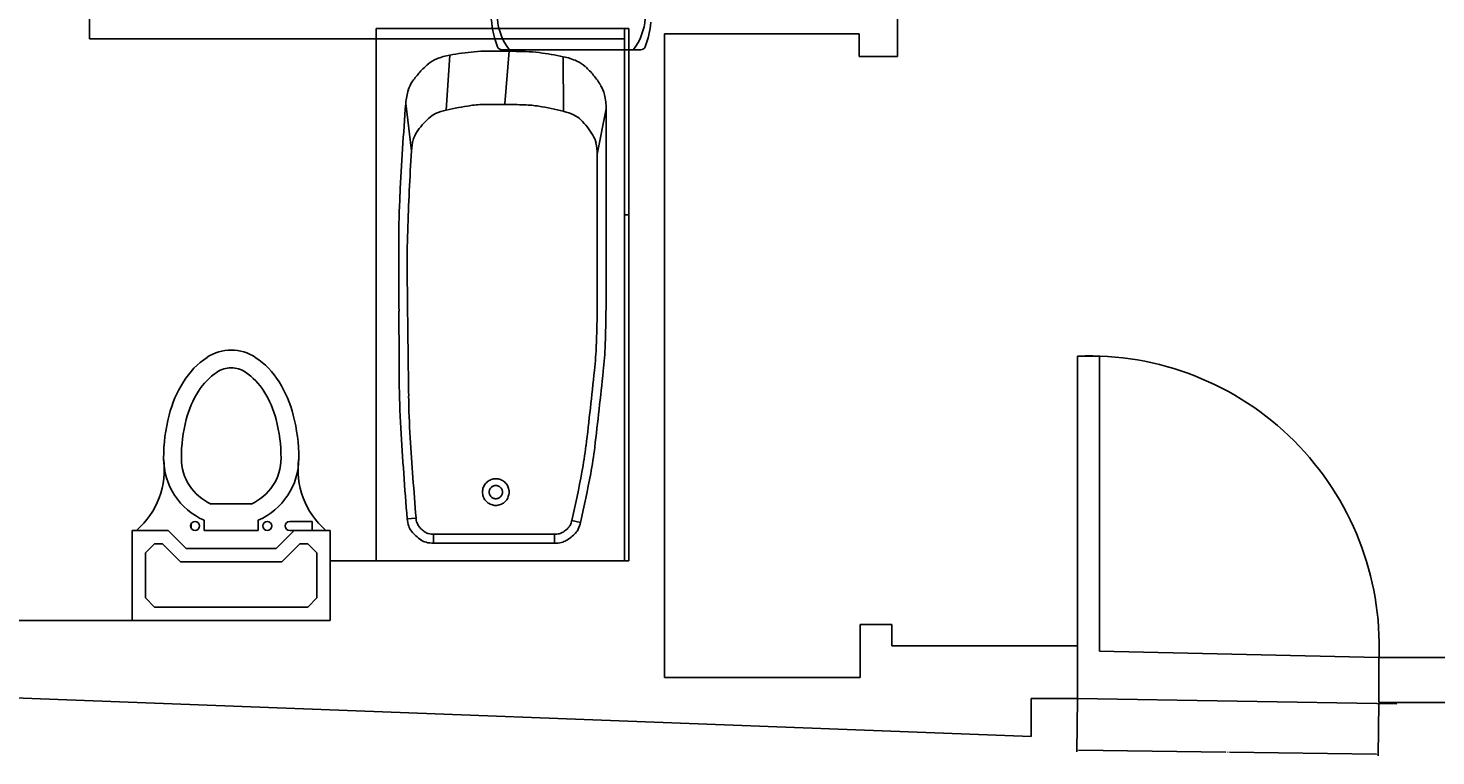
# Model space of a CAD drawing. Header units: inches. Extents: x -123 to 316, y 234 to 816.
# Tile 2 of 15: x -10 to 148, y 235 to 317. Entities that reach past the tile are written whole.
import ezdxf

# ---------------------------------------------------------------- set-up
doc = ezdxf.new("R2010")
doc.units = ezdxf.units.IN
doc.header["$MEASUREMENT"] = 0
doc.layers.add('4', color=4, linetype='Continuous')
doc.layers.add('Layer1', color=6, linetype='Continuous')
doc.styles.get("Standard").update_dxf_attribs({"font": 'arial.ttf'})

msp = doc.modelspace()

# ---------------------------------------------------------------- linework, layer by layer
at = {"color": 7}
for p, q in [((87.61, 328.9), (87.61, 313.81)), ((-3.49, 315.8), (-3.49, 321.56)), ((83.3, 316.39), (61.33, 316.39)), ((61.33, 316.39), (61.33, 243.85)), ((83.3, 313.81), (83.3, 316.39)), ((56.82, 315.8), (-3.49, 315.8)), ((56.82, 256.98), (56.82, 315.8)), ((87.61, 313.81), (83.3, 313.81)), ((107.91, 241.47), (107.91, 280.06)), ((107.91, 280.06), (110.39, 280.06)), ((110.39, 280.06), (110.39, 246.81)), ((23.66, 250.26), (23.66, 256.98)), ((23.66, 256.98), (56.82, 256.98)), ((-84.93, 250.26), (23.66, 250.26)), ((83.39, 243.85), (83.39, 249.8)), ((83.39, 249.8), (86.96, 249.8)), ((86.96, 249.8), (86.96, 247.42)), ((86.96, 247.42), (107.91, 247.42)), ((107.91, 247.42), (107.91, 241.47)), ((110.39, 246.81), (141.88, 246.08)), ((161.84, 246.08), (141.88, 246.08)), ((141.88, 246.08), (141.88, 241.01)), ((141.88, 246.08), (141.88, 241.01)), ((102.67, 237.19), (-122.57, 245.75)), ((61.33, 243.85), (83.39, 243.85)), ((107.91, 241.47), (102.67, 241.47)), ((102.67, 241.47), (102.67, 237.19)), ((107.91, 241.41), (107.83, 235.47)), ((107.91, 241.47), (143.91, 240.85)), ((141.88, 240.95), (141.8, 235.01)), ((141.88, 241.01), (163.89, 241.01)), ((108.01, 235.65), (124.6, 235.42)), ((141.62, 235.19), (125.04, 235.41))]:
    msp.add_line(p, q, dxfattribs=at)
at = {"color": 7, "linetype": 'Continuous'}
for p, q in [((28.82, 256.98), (28.82, 316.98)), ((28.82, 316.98), (57.32, 316.98)), ((28.82, 256.98), (28.82, 316.98)), ((28.82, 316.98), (57.32, 316.98)), ((28.82, 256.98), (28.82, 316.98)), ((28.82, 316.98), (57.32, 316.98)), ((28.82, 256.98), (28.82, 316.98)), ((28.82, 316.98), (57.32, 316.98)), ((28.82, 256.98), (28.82, 316.98)), ((28.82, 316.98), (57.32, 316.98)), ((56.82, 256.98), (56.82, 316.98)), ((56.82, 256.98), (56.82, 316.98)), ((56.82, 256.98), (56.82, 316.98)), ((56.82, 256.98), (56.82, 316.98)), ((56.82, 256.98), (56.82, 316.98)), ((57.32, 256.98), (57.32, 316.98)), ((57.32, 256.98), (57.32, 316.98)), ((57.32, 256.98), (57.32, 316.98)), ((57.32, 256.98), (57.32, 316.98)), ((57.32, 256.98), (57.32, 316.98)), ((43.33, 308.48), (43.82, 314.48)), ((43.33, 308.48), (43.82, 314.48)), ((43.33, 308.48), (43.82, 314.48)), ((43.33, 308.48), (43.82, 314.48)), ((43.33, 308.48), (43.82, 314.48)), ((36.72, 307.79), (37.15, 313.99)), ((36.72, 307.79), (37.15, 313.99)), ((36.72, 307.79), (37.15, 313.99)), ((36.72, 307.79), (37.15, 313.99)), ((36.72, 307.79), (37.15, 313.99)), ((49.94, 307.66), (49.93, 313.8)), ((49.94, 307.66), (49.93, 313.8)), ((49.94, 307.66), (49.93, 313.8)), ((49.94, 307.66), (49.93, 313.8)), ((49.94, 307.66), (49.93, 313.8)), ((32.81, 303.21), (32.17, 308.53)), ((32.81, 303.21), (32.17, 308.53)), ((32.81, 303.21), (32.17, 308.53)), ((32.81, 303.21), (32.17, 308.53)), ((32.81, 303.21), (32.17, 308.53)), ((53.75, 302.8), (54.75, 307.92)), ((53.75, 302.8), (54.75, 307.92)), ((53.75, 302.8), (54.75, 307.92)), ((53.75, 302.8), (54.75, 307.92)), ((53.75, 302.8), (54.75, 307.92)), ((54.75, 307.92), (54.75, 286.98)), ((54.75, 307.92), (54.75, 286.98)), ((54.75, 307.92), (54.75, 286.98)), ((54.75, 307.92), (54.75, 286.98)), ((54.75, 307.92), (54.75, 286.98)), ((53.75, 302.8), (53.75, 286.98)), ((53.75, 302.8), (53.75, 286.98)), ((53.75, 302.8), (53.75, 286.98)), ((53.75, 302.8), (53.75, 286.98)), ((53.75, 302.8), (53.75, 286.98)), ((56.82, 295.98), (57.32, 295.98)), ((56.82, 295.98), (57.32, 295.98)), ((56.82, 295.98), (57.32, 295.98)), ((56.82, 295.98), (57.32, 295.98)), ((56.82, 295.98), (57.32, 295.98)), ((57.32, 295.98), (57.05, 295.98)), ((57.05, 295.98), (57.32, 295.98)), ((57.32, 295.98), (57.05, 295.98)), ((57.05, 295.98), (57.32, 295.98)), ((57.32, 295.98), (57.05, 295.98)), ((57.05, 295.98), (57.32, 295.98)), ((57.32, 295.98), (57.05, 295.98)), ((57.05, 295.98), (57.32, 295.98)), ((57.32, 295.98), (57.05, 295.98)), ((57.05, 295.98), (57.32, 295.98)), ((33.32, 261.81), (32.32, 261.73)), ((33.32, 261.81), (32.32, 261.73)), ((33.32, 261.81), (32.32, 261.73)), ((33.32, 261.81), (32.32, 261.73)), ((33.32, 261.81), (32.32, 261.73)), ((50.9, 261.53), (51.87, 261.31)), ((50.9, 261.53), (51.87, 261.31)), ((50.9, 261.53), (51.87, 261.31)), ((50.9, 261.53), (51.87, 261.31)), ((50.9, 261.53), (51.87, 261.31)), ((35.31, 259.98), (48.95, 259.98)), ((35.31, 259.98), (35.31, 258.98)), ((35.31, 259.98), (48.95, 259.98)), ((35.31, 259.98), (35.31, 258.98)), ((35.31, 259.98), (48.95, 259.98)), ((35.31, 259.98), (35.31, 258.98)), ((35.31, 259.98), (48.95, 259.98)), ((35.31, 259.98), (35.31, 258.98)), ((35.31, 259.98), (48.95, 259.98)), ((35.31, 259.98), (35.31, 258.98)), ((35.31, 258.98), (48.95, 258.98)), ((35.31, 258.98), (48.95, 258.98)), ((35.31, 258.98), (48.95, 258.98)), ((35.31, 258.98), (48.95, 258.98)), ((35.31, 258.98), (48.95, 258.98)), ((48.95, 259.98), (48.95, 258.98)), ((48.95, 259.98), (48.95, 258.98)), ((48.95, 259.98), (48.95, 258.98)), ((48.95, 259.98), (48.95, 258.98)), ((48.95, 259.98), (48.95, 258.98)), ((57.32, 256.98), (28.82, 256.98)), ((57.32, 256.98), (28.82, 256.98)), ((57.32, 256.98), (28.82, 256.98)), ((57.32, 256.98), (28.82, 256.98)), ((57.32, 256.98), (28.82, 256.98))]:
    msp.add_line(p, q, dxfattribs=at)
for centre, radius, start, end in [((44.7, 269.49), 45.14, 96.1413, 99.6276), ((44.7, 269.49), 45.14, 96.1413, 99.6276), ((44.7, 269.49), 45.14, 96.1413, 99.6276), ((44.7, 269.49), 45.14, 96.1413, 99.6276), ((44.7, 269.49), 45.14, 96.1413, 99.6276), ((41.39, 300.25), 14.19, 89.9223, 96.1412), ((41.39, 300.25), 14.19, 89.9223, 96.1412), ((41.39, 300.25), 14.19, 89.9223, 96.1412), ((41.39, 300.25), 14.19, 89.9223, 96.1412), ((41.39, 300.25), 14.19, 89.9223, 96.1412), ((41.18, 151.64), 162.8, 89.1687, 89.9222), ((41.18, 151.64), 162.8, 89.1687, 89.9222), ((41.18, 151.64), 162.8, 89.1687, 89.9222), ((41.18, 151.64), 162.8, 89.1687, 89.9222), ((41.18, 151.64), 162.8, 89.1687, 89.9222), ((41.18, 151.64), 162.8, 88.4152, 89.1687), ((41.18, 151.64), 162.8, 88.4152, 89.1687), ((41.18, 151.64), 162.8, 88.4152, 89.1687), ((41.18, 151.64), 162.8, 88.4152, 89.1687), ((41.18, 151.64), 162.8, 88.4152, 89.1687), ((45.29, 300.2), 14.19, 82.1962, 88.4152), ((45.29, 300.2), 14.19, 82.1962, 88.4152), ((45.29, 300.2), 14.19, 82.1962, 88.4152), ((45.29, 300.2), 14.19, 82.1962, 88.4152), ((45.29, 300.2), 14.19, 82.1962, 88.4152), ((41.09, 269.54), 45.14, 78.7098, 82.1961), ((41.09, 269.54), 45.14, 78.7098, 82.1961), ((41.09, 269.54), 45.14, 78.7098, 82.1961), ((41.09, 269.54), 45.14, 78.7098, 82.1961), ((41.09, 269.54), 45.14, 78.7098, 82.1961), ((41.19, 305.3), 10.05, 130.0989, 137.6161), ((41.19, 305.3), 10.05, 130.0989, 137.6161), ((41.19, 305.3), 10.05, 130.0989, 137.6161), ((41.19, 305.3), 10.05, 130.0989, 137.6161), ((41.19, 305.3), 10.05, 130.0989, 137.6161), ((37.01, 310.26), 3.57, 112.2904, 130.0989), ((37.01, 310.26), 3.57, 112.2904, 130.0989), ((37.01, 310.26), 3.57, 112.2904, 130.0989), ((37.01, 310.26), 3.57, 112.2904, 130.0989), ((37.01, 310.26), 3.57, 112.2904, 130.0989), ((38.32, 307.06), 7.02, 99.6276, 112.2904), ((38.32, 307.06), 7.02, 99.6276, 112.2904), ((38.32, 307.06), 7.02, 99.6276, 112.2904), ((38.32, 307.06), 7.02, 99.6276, 112.2904), ((38.32, 307.06), 7.02, 99.6276, 112.2904), ((48.56, 306.94), 7, 65.5916, 78.7099), ((48.56, 306.94), 7, 65.5916, 78.7099), ((48.56, 306.94), 7, 65.5916, 78.7099), ((48.56, 306.94), 7, 65.5916, 78.7099), ((48.56, 306.94), 7, 65.5916, 78.7099), ((49.95, 310.02), 3.62, 47.3213, 65.5915), ((49.95, 310.02), 3.62, 47.3213, 65.5915), ((49.95, 310.02), 3.62, 47.3213, 65.5915), ((49.95, 310.02), 3.62, 47.3213, 65.5915), ((49.95, 310.02), 3.62, 47.3213, 65.5915), ((45.75, 305.46), 9.83, 39.3549, 47.3213), ((45.75, 305.46), 9.83, 39.3549, 47.3213), ((45.75, 305.46), 9.83, 39.3549, 47.3213), ((45.75, 305.46), 9.83, 39.3549, 47.3213), ((45.75, 305.46), 9.83, 39.3549, 47.3213), ((35.87, 309.01), 3.57, 145.1333, 162.9418), ((35.87, 309.01), 3.57, 145.1333, 162.9418), ((35.87, 309.01), 3.57, 145.1333, 162.9418), ((35.87, 309.01), 3.57, 145.1333, 162.9418), ((35.87, 309.01), 3.57, 145.1333, 162.9418), ((41.19, 305.3), 10.05, 137.6161, 145.1334), ((41.19, 305.3), 10.05, 137.6161, 145.1334), ((41.19, 305.3), 10.05, 137.6161, 145.1334), ((41.19, 305.3), 10.05, 137.6161, 145.1334), ((41.19, 305.3), 10.05, 137.6161, 145.1334), ((45.75, 305.46), 9.83, 31.3885, 39.3549), ((45.75, 305.46), 9.83, 31.3885, 39.3549), ((45.75, 305.46), 9.83, 31.3885, 39.3549), ((45.75, 305.46), 9.83, 31.3885, 39.3549), ((45.75, 305.46), 9.83, 31.3885, 39.3549), ((39.17, 308), 7.02, 162.9418, 175.6046), ((39.17, 308), 7.02, 162.9418, 175.6046), ((39.17, 308), 7.02, 162.9418, 175.6046), ((39.17, 308), 7.02, 162.9418, 175.6046), ((39.17, 308), 7.02, 162.9418, 175.6046), ((51.04, 308.69), 3.62, 13.1183, 31.3885), ((51.04, 308.69), 3.62, 13.1183, 31.3885), ((51.04, 308.69), 3.62, 13.1183, 31.3885), ((51.04, 308.69), 3.62, 13.1183, 31.3885), ((51.04, 308.69), 3.62, 13.1183, 31.3885), ((47.76, 307.92), 7, 0, 13.1183), ((47.76, 307.92), 7, 0, 13.1183), ((47.76, 307.92), 7, 0, 13.1183), ((47.76, 307.92), 7, 0, 13.1183), ((47.76, 307.92), 7, 0, 13.1183), ((414.46, 279.15), 383.42, 175.6046, 177.1335), ((414.46, 279.15), 383.42, 175.6046, 177.1335), ((414.46, 279.15), 383.42, 175.6046, 177.1335), ((414.46, 279.15), 383.42, 175.6046, 177.1335), ((414.46, 279.15), 383.42, 175.6046, 177.1335), ((44.74, 271.58), 37.09, 98.1295, 102.488), ((44.74, 271.58), 37.09, 98.1295, 102.488), ((44.74, 271.58), 37.09, 98.1295, 102.488), ((44.74, 271.58), 37.09, 98.1295, 102.488), ((44.74, 271.58), 37.09, 98.1295, 102.488), ((41.23, 296.12), 12.3, 90.5569, 98.1295), ((41.23, 296.12), 12.3, 90.5569, 98.1295), ((41.23, 296.12), 12.3, 90.5569, 98.1295), ((41.23, 296.12), 12.3, 90.5569, 98.1295), ((41.23, 296.12), 12.3, 90.5569, 98.1295), ((42.19, 197.27), 111.16, 89.4126, 90.5569), ((42.19, 197.27), 111.16, 89.4126, 90.5569), ((42.19, 197.27), 111.16, 89.4126, 90.5569), ((42.19, 197.27), 111.16, 89.4126, 90.5569), ((42.19, 197.27), 111.16, 89.4126, 90.5569), ((42.19, 197.27), 111.16, 88.2682, 89.4125), ((42.19, 197.27), 111.16, 88.2682, 89.4125), ((42.19, 197.27), 111.16, 88.2682, 89.4125), ((42.19, 197.27), 111.16, 88.2682, 89.4125), ((42.19, 197.27), 111.16, 88.2682, 89.4125), ((45.18, 296.08), 12.3, 80.6955, 88.2682), ((45.18, 296.08), 12.3, 80.6955, 88.2682), ((45.18, 296.08), 12.3, 80.6955, 88.2682), ((45.18, 296.08), 12.3, 80.6955, 88.2682), ((45.18, 296.08), 12.3, 80.6955, 88.2682), ((41.17, 271.62), 37.09, 76.337, 80.6956), ((41.17, 271.62), 37.09, 76.337, 80.6956), ((41.17, 271.62), 37.09, 76.337, 80.6956), ((41.17, 271.62), 37.09, 76.337, 80.6956), ((41.17, 271.62), 37.09, 76.337, 80.6956), ((40.51, 300.6), 8.51, 132.3418, 139.5633), ((40.51, 300.6), 8.51, 132.3418, 139.5633), ((40.51, 300.6), 8.51, 132.3418, 139.5633), ((40.51, 300.6), 8.51, 132.3418, 139.5633), ((40.51, 300.6), 8.51, 132.3418, 139.5633), ((36.76, 304.72), 2.94, 114.8464, 132.3419), ((36.76, 304.72), 2.94, 114.8464, 132.3419), ((36.76, 304.72), 2.94, 114.8464, 132.3419), ((36.76, 304.72), 2.94, 114.8464, 132.3419), ((36.76, 304.72), 2.94, 114.8464, 132.3419), ((37.99, 302.06), 5.87, 102.488, 114.8464), ((37.99, 302.06), 5.87, 102.488, 114.8464), ((37.99, 302.06), 5.87, 102.488, 114.8464), ((37.99, 302.06), 5.87, 102.488, 114.8464), ((37.99, 302.06), 5.87, 102.488, 114.8464), ((48.55, 301.97), 5.85, 63.6142, 76.3371), ((48.55, 301.97), 5.85, 63.6142, 76.3371), ((48.55, 301.97), 5.85, 63.6142, 76.3371), ((48.55, 301.97), 5.85, 63.6142, 76.3371), ((48.55, 301.97), 5.85, 63.6142, 76.3371), ((49.83, 304.55), 2.98, 45.7444, 63.6142), ((49.83, 304.55), 2.98, 45.7444, 63.6142), ((49.83, 304.55), 2.98, 45.7444, 63.6142), ((49.83, 304.55), 2.98, 45.7444, 63.6142), ((49.83, 304.55), 2.98, 45.7444, 63.6142), ((46.08, 300.7), 8.35, 38.1685, 45.7446), ((46.08, 300.7), 8.35, 38.1685, 45.7446), ((46.08, 300.7), 8.35, 38.1685, 45.7446), ((46.08, 300.7), 8.35, 38.1685, 45.7446), ((46.08, 300.7), 8.35, 38.1685, 45.7446), ((35.85, 303.66), 2.94, 146.7847, 164.2802), ((35.85, 303.66), 2.94, 146.7847, 164.2802), ((35.85, 303.66), 2.94, 146.7847, 164.2802), ((35.85, 303.66), 2.94, 146.7847, 164.2802), ((35.85, 303.66), 2.94, 146.7847, 164.2802), ((40.51, 300.6), 8.51, 139.5633, 146.7847), ((40.51, 300.6), 8.51, 139.5633, 146.7847), ((40.51, 300.6), 8.51, 139.5633, 146.7847), ((40.51, 300.6), 8.51, 139.5633, 146.7847), ((40.51, 300.6), 8.51, 139.5633, 146.7847), ((46.08, 300.7), 8.35, 30.5925, 38.1686), ((46.08, 300.7), 8.35, 30.5925, 38.1686), ((46.08, 300.7), 8.35, 30.5925, 38.1686), ((46.08, 300.7), 8.35, 30.5925, 38.1686), ((46.08, 300.7), 8.35, 30.5925, 38.1686), ((50.71, 303.43), 2.98, 12.7228, 30.5926), ((50.71, 303.43), 2.98, 12.7228, 30.5926), ((50.71, 303.43), 2.98, 12.7228, 30.5926), ((50.71, 303.43), 2.98, 12.7228, 30.5926), ((50.71, 303.43), 2.98, 12.7228, 30.5926), ((415.01, 280.76), 382.86, 176.6385, 177.995), ((415.01, 280.76), 382.86, 176.6385, 177.995), ((415.01, 280.76), 382.86, 176.6385, 177.995), ((415.01, 280.76), 382.86, 176.6385, 177.995), ((415.01, 280.76), 382.86, 176.6385, 177.995), ((38.67, 302.86), 5.87, 164.2802, 176.6385), ((38.67, 302.86), 5.87, 164.2802, 176.6385), ((38.67, 302.86), 5.87, 164.2802, 176.6385), ((38.67, 302.86), 5.87, 164.2802, 176.6385), ((38.67, 302.86), 5.87, 164.2802, 176.6385), ((47.9, 302.8), 5.85, 360, 12.7228), ((47.9, 302.8), 5.85, 360, 12.7228), ((47.9, 302.8), 5.85, 360, 12.7228), ((47.9, 302.8), 5.85, 360, 12.7228), ((47.9, 302.8), 5.85, 360, 12.7228), ((137.76, 293), 106.38, 177.1334, 180.0361), ((137.76, 293), 106.38, 177.1334, 180.0361), ((137.76, 293), 106.38, 177.1334, 180.0361), ((137.76, 293), 106.38, 177.1334, 180.0361), ((137.76, 293), 106.38, 177.1334, 180.0361), ((137.33, 290.48), 105.01, 177.995, 180.5853), ((137.33, 290.48), 105.01, 177.995, 180.5853), ((137.33, 290.48), 105.01, 177.995, 180.5853), ((137.33, 290.48), 105.01, 177.995, 180.5853), ((137.33, 290.48), 105.01, 177.995, 180.5853), ((2923.39, 294.76), 2892, 180.03617, 180.19087), ((2923.39, 294.76), 2892, 180.03617, 180.19087), ((2923.39, 294.76), 2892, 180.03617, 180.19087), ((2923.39, 294.76), 2892, 180.03617, 180.19087), ((2923.39, 294.76), 2892, 180.03617, 180.19087), ((3258.67, 322.36), 3226.51, 180.58527, 180.70789), ((3258.67, 322.36), 3226.51, 180.58527, 180.70789), ((3258.67, 322.36), 3226.51, 180.58527, 180.70789), ((3258.67, 322.36), 3226.51, 180.58527, 180.70789), ((3258.67, 322.36), 3226.51, 180.58527, 180.70789), ((-95.56, 286.98), 149.32, 357.865, 360), ((-95.56, 286.98), 149.32, 357.865, 360), ((-95.56, 286.98), 149.32, 357.865, 360), ((-95.56, 286.98), 149.32, 357.865, 360), ((-95.56, 286.98), 149.32, 357.865, 360), ((-95.87, 286.98), 150.62, 357.865, 360), ((-95.87, 286.98), 150.62, 357.865, 360), ((-95.87, 286.98), 150.62, 357.865, 360), ((-95.87, 286.98), 150.62, 357.865, 360), ((-95.87, 286.98), 150.62, 357.865, 360), ((2923.38, 294.77), 2892, 180.19093, 180.34562), ((2923.38, 294.77), 2892, 180.19093, 180.34562), ((2923.38, 294.77), 2892, 180.19093, 180.34562), ((2923.38, 294.77), 2892, 180.19093, 180.34562), ((2923.38, 294.77), 2892, 180.19093, 180.34562), ((3258.67, 322.36), 3226.51, 180.70783, 180.83044), ((3258.67, 322.36), 3226.51, 180.70783, 180.83044), ((3258.67, 322.36), 3226.51, 180.70783, 180.83044), ((3258.67, 322.36), 3226.51, 180.70783, 180.83044), ((3258.67, 322.36), 3226.51, 180.70783, 180.83044), ((10.58, 283.02), 43.1, 353.8907, 357.865), ((10.58, 283.02), 43.1, 353.8907, 357.865), ((10.58, 283.02), 43.1, 353.8907, 357.865), ((10.58, 283.02), 43.1, 353.8907, 357.865), ((10.58, 283.02), 43.1, 353.8907, 357.865), ((11.2, 282.99), 43.48, 353.8907, 357.865), ((11.2, 282.99), 43.48, 353.8907, 357.865), ((11.2, 282.99), 43.48, 353.8907, 357.865), ((11.2, 282.99), 43.48, 353.8907, 357.865), ((11.2, 282.99), 43.48, 353.8907, 357.865), ((-770.37, 366.61), 828.52, 353.595, 353.89064), ((-770.37, 366.61), 828.52, 353.595, 353.89064), ((-770.37, 366.61), 828.52, 353.595, 353.89064), ((-770.37, 366.61), 828.52, 353.595, 353.89064), ((-770.37, 366.61), 828.52, 353.595, 353.89064), ((-776.56, 367.3), 835.74, 353.595, 353.89065), ((-776.56, 367.3), 835.74, 353.595, 353.89065), ((-776.56, 367.3), 835.74, 353.595, 353.89065), ((-776.56, 367.3), 835.74, 353.595, 353.89065), ((-776.56, 367.3), 835.74, 353.595, 353.89065), ((137.81, 277.96), 106.38, 180.3457, 183.2484), ((137.81, 277.96), 106.38, 180.3457, 183.2484), ((137.81, 277.96), 106.38, 180.3457, 183.2484), ((137.81, 277.96), 106.38, 180.3457, 183.2484), ((137.81, 277.96), 106.38, 180.3457, 183.2484), ((137.49, 277.12), 105.01, 180.8304, 183.4207), ((137.49, 277.12), 105.01, 180.8304, 183.4207), ((137.49, 277.12), 105.01, 180.8304, 183.4207), ((137.49, 277.12), 105.01, 180.8304, 183.4207), ((137.49, 277.12), 105.01, 180.8304, 183.4207), ((-770.37, 366.61), 828.52, 353.29931, 353.59496), ((-770.37, 366.61), 828.52, 353.29931, 353.59496), ((-770.37, 366.61), 828.52, 353.29931, 353.59496), ((-770.37, 366.61), 828.52, 353.29931, 353.59496), ((-770.37, 366.61), 828.52, 353.29931, 353.59496), ((-776.56, 367.3), 835.74, 353.29932, 353.59496), ((-776.56, 367.3), 835.74, 353.29932, 353.59496), ((-776.56, 367.3), 835.74, 353.29932, 353.59496), ((-776.56, 367.3), 835.74, 353.29932, 353.59496), ((-776.56, 367.3), 835.74, 353.29932, 353.59496), ((414.42, 293.66), 383.42, 183.2483, 184.7772), ((414.42, 293.66), 383.42, 183.2483, 184.7772), ((414.42, 293.66), 383.42, 183.2483, 184.7772), ((414.42, 293.66), 383.42, 183.2483, 184.7772), ((414.42, 293.66), 383.42, 183.2483, 184.7772), ((414.86, 293.7), 382.86, 183.4207, 184.7772), ((414.86, 293.7), 382.86, 183.4207, 184.7772), ((414.86, 293.7), 382.86, 183.4207, 184.7772), ((414.86, 293.7), 382.86, 183.4207, 184.7772), ((414.86, 293.7), 382.86, 183.4207, 184.7772), ((9.67, 274.97), 43.1, 349.325, 353.2993), ((9.67, 274.97), 43.1, 349.325, 353.2993), ((9.67, 274.97), 43.1, 349.325, 353.2993), ((9.67, 274.97), 43.1, 349.325, 353.2993), ((9.67, 274.97), 43.1, 349.325, 353.2993), ((10.29, 274.86), 43.48, 349.325, 353.2993), ((10.29, 274.86), 43.48, 349.325, 353.2993), ((10.29, 274.86), 43.48, 349.325, 353.2993), ((10.29, 274.86), 43.48, 349.325, 353.2993), ((10.29, 274.86), 43.48, 349.325, 353.2993), ((-94.7, 294.64), 149.32, 347.19, 349.325), ((-94.7, 294.64), 149.32, 347.19, 349.325), ((-94.7, 294.64), 149.32, 347.19, 349.325), ((-94.7, 294.64), 149.32, 347.19, 349.325), ((-94.7, 294.64), 149.32, 347.19, 349.325), ((-95, 294.71), 150.62, 347.19, 349.325), ((-95, 294.71), 150.62, 347.19, 349.325), ((-95, 294.71), 150.62, 347.19, 349.325), ((-95, 294.71), 150.62, 347.19, 349.325), ((-95, 294.71), 150.62, 347.19, 349.325), ((42.32, 264.73), 1.5, 159.9999, 169.9999), ((42.32, 264.73), 1.5, 159.9999, 169.9999), ((42.32, 264.73), 1.5, 159.9999, 169.9999), ((42.32, 264.73), 1.5, 159.9999, 169.9999), ((42.32, 264.73), 1.5, 159.9999, 169.9999), ((42.32, 264.73), 1.5, 150, 160), ((42.32, 264.73), 1.5, 150, 160), ((42.32, 264.73), 1.5, 150, 160), ((42.32, 264.73), 1.5, 150, 160), ((42.32, 264.73), 1.5, 150, 160), ((42.32, 264.73), 1.5, 140, 150), ((42.32, 264.73), 1.5, 140, 150), ((42.32, 264.73), 1.5, 140, 150), ((42.32, 264.73), 1.5, 140, 150), ((42.32, 264.73), 1.5, 140, 150), ((42.32, 264.73), 1.5, 130, 140), ((42.32, 264.73), 1.5, 130, 140), ((42.32, 264.73), 1.5, 130, 140), ((42.32, 264.73), 1.5, 130, 140), ((42.32, 264.73), 1.5, 130, 140), ((42.32, 264.73), 1.5, 120, 130), ((42.32, 264.73), 1.5, 120, 130), ((42.32, 264.73), 1.5, 120, 130), ((42.32, 264.73), 1.5, 120, 130), ((42.32, 264.73), 1.5, 120, 130), ((42.32, 264.73), 1.5, 110, 120), ((42.32, 264.73), 1.5, 110, 120), ((42.32, 264.73), 1.5, 110, 120), ((42.32, 264.73), 1.5, 110, 120), ((42.32, 264.73), 1.5, 110, 120), ((42.32, 264.73), 0.75, 150.0002, 160.0002), ((42.32, 264.73), 0.75, 150.0002, 160.0002), ((42.32, 264.73), 0.75, 150.0002, 160.0002), ((42.32, 264.73), 0.75, 150.0002, 160.0002), ((42.32, 264.73), 0.75, 150.0002, 160.0002), ((42.32, 264.73), 0.75, 140, 150), ((42.32, 264.73), 0.75, 140, 150), ((42.32, 264.73), 0.75, 140, 150), ((42.32, 264.73), 0.75, 140, 150), ((42.32, 264.73), 0.75, 140, 150), ((42.32, 264.73), 0.75, 130, 140), ((42.32, 264.73), 0.75, 130, 140), ((42.32, 264.73), 0.75, 130, 140), ((42.32, 264.73), 0.75, 130, 140), ((42.32, 264.73), 0.75, 130, 140), ((42.32, 264.73), 1.5, 100.0001, 110.0001), ((42.32, 264.73), 1.5, 100.0001, 110.0001), ((42.32, 264.73), 1.5, 100.0001, 110.0001), ((42.32, 264.73), 1.5, 100.0001, 110.0001), ((42.32, 264.73), 1.5, 100.0001, 110.0001), ((42.32, 264.73), 0.75, 120, 130), ((42.32, 264.73), 0.75, 120, 130), ((42.32, 264.73), 0.75, 120, 130), ((42.32, 264.73), 0.75, 120, 130), ((42.32, 264.73), 0.75, 120, 130), ((42.32, 264.73), 0.75, 109.9998, 119.9998), ((42.32, 264.73), 0.75, 109.9998, 119.9998), ((42.32, 264.73), 0.75, 109.9998, 119.9998), ((42.32, 264.73), 0.75, 109.9998, 119.9998), ((42.32, 264.73), 0.75, 109.9998, 119.9998), ((42.32, 264.73), 1.5, 89.9999, 99.9999), ((42.32, 264.73), 1.5, 89.9999, 99.9999), ((42.32, 264.73), 1.5, 89.9999, 99.9999), ((42.32, 264.73), 1.5, 89.9999, 99.9999), ((42.32, 264.73), 1.5, 89.9999, 99.9999), ((42.32, 264.73), 0.75, 100.0003, 110.0003), ((42.32, 264.73), 0.75, 100.0003, 110.0003), ((42.32, 264.73), 0.75, 100.0003, 110.0003), ((42.32, 264.73), 0.75, 100.0003, 110.0003), ((42.32, 264.73), 0.75, 100.0003, 110.0003), ((42.32, 264.73), 0.75, 89.9999, 99.9999), ((42.32, 264.73), 0.75, 89.9999, 99.9999), ((42.32, 264.73), 0.75, 89.9999, 99.9999), ((42.32, 264.73), 0.75, 89.9999, 99.9999), ((42.32, 264.73), 0.75, 89.9999, 99.9999), ((42.32, 264.73), 1.5, 80.0001, 90.0001), ((42.32, 264.73), 1.5, 80.0001, 90.0001), ((42.32, 264.73), 1.5, 80.0001, 90.0001), ((42.32, 264.73), 1.5, 80.0001, 90.0001), ((42.32, 264.73), 1.5, 80.0001, 90.0001), ((42.32, 264.73), 0.75, 80.0001, 90.0001), ((42.32, 264.73), 0.75, 80.0001, 90.0001), ((42.32, 264.73), 0.75, 80.0001, 90.0001), ((42.32, 264.73), 0.75, 80.0001, 90.0001), ((42.32, 264.73), 0.75, 80.0001, 90.0001), ((42.32, 264.73), 0.75, 69.9997, 79.9997), ((42.32, 264.73), 0.75, 69.9997, 79.9997), ((42.32, 264.73), 0.75, 69.9997, 79.9997), ((42.32, 264.73), 0.75, 69.9997, 79.9997), ((42.32, 264.73), 0.75, 69.9997, 79.9997), ((42.32, 264.73), 0.75, 60.0002, 70.0002), ((42.32, 264.73), 0.75, 60.0002, 70.0002), ((42.32, 264.73), 0.75, 60.0002, 70.0002), ((42.32, 264.73), 0.75, 60.0002, 70.0002), ((42.32, 264.73), 0.75, 60.0002, 70.0002), ((42.32, 264.73), 1.5, 69.9999, 79.9999), ((42.32, 264.73), 1.5, 69.9999, 79.9999), ((42.32, 264.73), 1.5, 69.9999, 79.9999), ((42.32, 264.73), 1.5, 69.9999, 79.9999), ((42.32, 264.73), 1.5, 69.9999, 79.9999), ((42.32, 264.73), 0.75, 50, 60), ((42.32, 264.73), 0.75, 50, 60), ((42.32, 264.73), 0.75, 50, 60), ((42.32, 264.73), 0.75, 50, 60), ((42.32, 264.73), 0.75, 50, 60), ((42.32, 264.73), 0.75, 40, 50), ((42.32, 264.73), 0.75, 40, 50), ((42.32, 264.73), 0.75, 40, 50), ((42.32, 264.73), 0.75, 40, 50), ((42.32, 264.73), 0.75, 40, 50), ((42.32, 264.73), 1.5, 60, 70), ((42.32, 264.73), 1.5, 60, 70), ((42.32, 264.73), 1.5, 60, 70), ((42.32, 264.73), 1.5, 60, 70), ((42.32, 264.73), 1.5, 60, 70), ((42.32, 264.73), 0.75, 30, 40), ((42.32, 264.73), 0.75, 30, 40), ((42.32, 264.73), 0.75, 30, 40), ((42.32, 264.73), 0.75, 30, 40), ((42.32, 264.73), 0.75, 30, 40), ((42.32, 264.73), 0.75, 19.9998, 29.9998), ((42.32, 264.73), 0.75, 19.9998, 29.9998), ((42.32, 264.73), 0.75, 19.9998, 29.9998), ((42.32, 264.73), 0.75, 19.9998, 29.9998), ((42.32, 264.73), 0.75, 19.9998, 29.9998), ((42.32, 264.73), 1.5, 50, 60), ((42.32, 264.73), 1.5, 50, 60), ((42.32, 264.73), 1.5, 50, 60), ((42.32, 264.73), 1.5, 50, 60), ((42.32, 264.73), 1.5, 50, 60), ((42.32, 264.73), 1.5, 40, 50), ((42.32, 264.73), 1.5, 40, 50), ((42.32, 264.73), 1.5, 40, 50), ((42.32, 264.73), 1.5, 40, 50), ((42.32, 264.73), 1.5, 40, 50), ((42.32, 264.73), 1.5, 30, 40), ((42.32, 264.73), 1.5, 30, 40), ((42.32, 264.73), 1.5, 30, 40), ((42.32, 264.73), 1.5, 30, 40), ((42.32, 264.73), 1.5, 30, 40), ((42.32, 264.73), 1.5, 20, 30), ((42.32, 264.73), 1.5, 20, 30), ((42.32, 264.73), 1.5, 20, 30), ((42.32, 264.73), 1.5, 20, 30), ((42.32, 264.73), 1.5, 20, 30), ((42.32, 264.73), 1.5, 10.0001, 20.0001), ((42.32, 264.73), 1.5, 10.0001, 20.0001), ((42.32, 264.73), 1.5, 10.0001, 20.0001), ((42.32, 264.73), 1.5, 10.0001, 20.0001), ((42.32, 264.73), 1.5, 10.0001, 20.0001), ((42.32, 264.73), 1.5, 170.0001, 180.0001), ((42.32, 264.73), 1.5, 170.0001, 180.0001), ((42.32, 264.73), 1.5, 170.0001, 180.0001), ((42.32, 264.73), 1.5, 170.0001, 180.0001), ((42.32, 264.73), 1.5, 170.0001, 180.0001), ((42.32, 264.73), 1.5, 179.9999, 189.9999), ((42.32, 264.73), 1.5, 179.9999, 189.9999), ((42.32, 264.73), 1.5, 179.9999, 189.9999), ((42.32, 264.73), 1.5, 179.9999, 189.9999), ((42.32, 264.73), 1.5, 179.9999, 189.9999), ((42.32, 264.73), 1.5, 190.0001, 200.0001), ((42.32, 264.73), 1.5, 190.0001, 200.0001), ((42.32, 264.73), 1.5, 190.0001, 200.0001), ((42.32, 264.73), 1.5, 190.0001, 200.0001), ((42.32, 264.73), 1.5, 190.0001, 200.0001), ((42.32, 264.73), 1.5, 200, 210), ((42.32, 264.73), 1.5, 200, 210), ((42.32, 264.73), 1.5, 200, 210), ((42.32, 264.73), 1.5, 200, 210), ((42.32, 264.73), 1.5, 200, 210), ((42.32, 264.73), 1.5, 210, 220), ((42.32, 264.73), 1.5, 210, 220), ((42.32, 264.73), 1.5, 210, 220), ((42.32, 264.73), 1.5, 210, 220), ((42.32, 264.73), 1.5, 210, 220), ((42.32, 264.73), 1.5, 220, 230), ((42.32, 264.73), 1.5, 220, 230), ((42.32, 264.73), 1.5, 220, 230), ((42.32, 264.73), 1.5, 220, 230), ((42.32, 264.73), 1.5, 220, 230), ((42.32, 264.73), 1.5, 230, 240), ((42.32, 264.73), 1.5, 230, 240), ((42.32, 264.73), 1.5, 230, 240), ((42.32, 264.73), 1.5, 230, 240), ((42.32, 264.73), 1.5, 230, 240), ((42.32, 264.73), 0.75, 170.0001, 180.0001), ((42.32, 264.73), 0.75, 170.0001, 180.0001), ((42.32, 264.73), 0.75, 170.0001, 180.0001), ((42.32, 264.73), 0.75, 170.0001, 180.0001), ((42.32, 264.73), 0.75, 170.0001, 180.0001), ((42.32, 264.73), 0.75, 179.9999, 189.9999), ((42.32, 264.73), 0.75, 179.9999, 189.9999), ((42.32, 264.73), 0.75, 179.9999, 189.9999), ((42.32, 264.73), 0.75, 179.9999, 189.9999), ((42.32, 264.73), 0.75, 179.9999, 189.9999), ((42.32, 264.73), 0.75, 159.9997, 169.9997), ((42.32, 264.73), 0.75, 159.9997, 169.9997), ((42.32, 264.73), 0.75, 159.9997, 169.9997), ((42.32, 264.73), 0.75, 159.9997, 169.9997), ((42.32, 264.73), 0.75, 159.9997, 169.9997), ((42.32, 264.73), 0.75, 190.0003, 200.0003), ((42.32, 264.73), 0.75, 190.0003, 200.0003), ((42.32, 264.73), 0.75, 190.0003, 200.0003), ((42.32, 264.73), 0.75, 190.0003, 200.0003), ((42.32, 264.73), 0.75, 190.0003, 200.0003), ((42.32, 264.73), 0.75, 199.9998, 209.9998), ((42.32, 264.73), 0.75, 199.9998, 209.9998), ((42.32, 264.73), 0.75, 199.9998, 209.9998), ((42.32, 264.73), 0.75, 199.9998, 209.9998), ((42.32, 264.73), 0.75, 199.9998, 209.9998), ((42.32, 264.73), 0.75, 210, 220), ((42.32, 264.73), 0.75, 210, 220), ((42.32, 264.73), 0.75, 210, 220), ((42.32, 264.73), 0.75, 210, 220), ((42.32, 264.73), 0.75, 210, 220), ((42.32, 264.73), 0.75, 220, 230), ((42.32, 264.73), 0.75, 220, 230), ((42.32, 264.73), 0.75, 220, 230), ((42.32, 264.73), 0.75, 220, 230), ((42.32, 264.73), 0.75, 220, 230), ((42.32, 264.73), 0.75, 230, 240), ((42.32, 264.73), 0.75, 230, 240), ((42.32, 264.73), 0.75, 230, 240), ((42.32, 264.73), 0.75, 230, 240), ((42.32, 264.73), 0.75, 230, 240), ((42.32, 264.73), 0.75, 240.0002, 250.0002), ((42.32, 264.73), 0.75, 240.0002, 250.0002), ((42.32, 264.73), 0.75, 240.0002, 250.0002), ((42.32, 264.73), 0.75, 240.0002, 250.0002), ((42.32, 264.73), 0.75, 240.0002, 250.0002), ((42.32, 264.73), 0.75, 249.9997, 259.9997), ((42.32, 264.73), 0.75, 249.9997, 259.9997), ((42.32, 264.73), 0.75, 249.9997, 259.9997), ((42.32, 264.73), 0.75, 249.9997, 259.9997), ((42.32, 264.73), 0.75, 249.9997, 259.9997), ((42.32, 264.73), 0.75, 260.0001, 270.0001), ((42.32, 264.73), 0.75, 260.0001, 270.0001), ((42.32, 264.73), 0.75, 260.0001, 270.0001), ((42.32, 264.73), 0.75, 260.0001, 270.0001), ((42.32, 264.73), 0.75, 260.0001, 270.0001), ((42.32, 264.73), 0.75, 269.9999, 279.9999), ((42.32, 264.73), 0.75, 269.9999, 279.9999), ((42.32, 264.73), 0.75, 269.9999, 279.9999), ((42.32, 264.73), 0.75, 269.9999, 279.9999), ((42.32, 264.73), 0.75, 269.9999, 279.9999), ((42.32, 264.73), 0.75, 280.0003, 290.0003), ((42.32, 264.73), 0.75, 280.0003, 290.0003), ((42.32, 264.73), 0.75, 280.0003, 290.0003), ((42.32, 264.73), 0.75, 280.0003, 290.0003), ((42.32, 264.73), 0.75, 280.0003, 290.0003), ((42.32, 264.73), 0.75, 289.9998, 299.9998), ((42.32, 264.73), 0.75, 289.9998, 299.9998), ((42.32, 264.73), 0.75, 289.9998, 299.9998), ((42.32, 264.73), 0.75, 289.9998, 299.9998), ((42.32, 264.73), 0.75, 289.9998, 299.9998), ((42.32, 264.73), 0.75, 300, 310), ((42.32, 264.73), 0.75, 300, 310), ((42.32, 264.73), 0.75, 300, 310), ((42.32, 264.73), 0.75, 300, 310), ((42.32, 264.73), 0.75, 300, 310), ((42.32, 264.73), 0.75, 310, 320), ((42.32, 264.73), 0.75, 310, 320), ((42.32, 264.73), 0.75, 310, 320), ((42.32, 264.73), 0.75, 310, 320), ((42.32, 264.73), 0.75, 310, 320), ((42.32, 264.73), 0.75, 320, 330), ((42.32, 264.73), 0.75, 320, 330), ((42.32, 264.73), 0.75, 320, 330), ((42.32, 264.73), 0.75, 320, 330), ((42.32, 264.73), 0.75, 320, 330), ((42.32, 264.73), 0.75, 330.0002, 340.0002), ((42.32, 264.73), 0.75, 330.0002, 340.0002), ((42.32, 264.73), 0.75, 330.0002, 340.0002), ((42.32, 264.73), 0.75, 330.0002, 340.0002), ((42.32, 264.73), 0.75, 330.0002, 340.0002), ((42.32, 264.73), 0.75, 10.0003, 20.0003), ((42.32, 264.73), 0.75, 10.0003, 20.0003), ((42.32, 264.73), 0.75, 10.0003, 20.0003), ((42.32, 264.73), 0.75, 10.0003, 20.0003), ((42.32, 264.73), 0.75, 10.0003, 20.0003), ((42.32, 264.73), 0.75, 339.9997, 349.9997), ((42.32, 264.73), 0.75, 339.9997, 349.9997), ((42.32, 264.73), 0.75, 339.9997, 349.9997), ((42.32, 264.73), 0.75, 339.9997, 349.9997), ((42.32, 264.73), 0.75, 339.9997, 349.9997), ((42.32, 264.73), 0.75, 359.9999, 9.9999), ((42.32, 264.73), 0.75, 359.9999, 9.9999), ((42.32, 264.73), 0.75, 359.9999, 9.9999), ((42.32, 264.73), 0.75, 359.9999, 9.9999), ((42.32, 264.73), 0.75, 359.9999, 9.9999), ((42.32, 264.73), 0.75, 350.0001, 0.0001), ((42.32, 264.73), 0.75, 350.0001, 0.0001), ((42.32, 264.73), 0.75, 350.0001, 0.0001), ((42.32, 264.73), 0.75, 350.0001, 0.0001), ((42.32, 264.73), 0.75, 350.0001, 0.0001), ((42.32, 264.73), 1.5, 300, 310), ((42.32, 264.73), 1.5, 300, 310), ((42.32, 264.73), 1.5, 300, 310), ((42.32, 264.73), 1.5, 300, 310), ((42.32, 264.73), 1.5, 300, 310), ((42.32, 264.73), 1.5, 310, 320), ((42.32, 264.73), 1.5, 310, 320), ((42.32, 264.73), 1.5, 310, 320), ((42.32, 264.73), 1.5, 310, 320), ((42.32, 264.73), 1.5, 310, 320), ((42.32, 264.73), 1.5, 320, 330), ((42.32, 264.73), 1.5, 320, 330), ((42.32, 264.73), 1.5, 320, 330), ((42.32, 264.73), 1.5, 320, 330), ((42.32, 264.73), 1.5, 320, 330), ((42.32, 264.73), 1.5, 330, 340), ((42.32, 264.73), 1.5, 330, 340), ((42.32, 264.73), 1.5, 330, 340), ((42.32, 264.73), 1.5, 330, 340), ((42.32, 264.73), 1.5, 330, 340), ((42.32, 264.73), 1.5, 339.9999, 349.9999), ((42.32, 264.73), 1.5, 339.9999, 349.9999), ((42.32, 264.73), 1.5, 339.9999, 349.9999), ((42.32, 264.73), 1.5, 339.9999, 349.9999), ((42.32, 264.73), 1.5, 339.9999, 349.9999), ((42.32, 264.73), 1.5, 359.9999, 9.9999), ((42.32, 264.73), 1.5, 359.9999, 9.9999), ((42.32, 264.73), 1.5, 359.9999, 9.9999), ((42.32, 264.73), 1.5, 359.9999, 9.9999), ((42.32, 264.73), 1.5, 359.9999, 9.9999), ((42.32, 264.73), 1.5, 350.0001, 0.0001), ((42.32, 264.73), 1.5, 350.0001, 0.0001), ((42.32, 264.73), 1.5, 350.0001, 0.0001), ((42.32, 264.73), 1.5, 350.0001, 0.0001), ((42.32, 264.73), 1.5, 350.0001, 0.0001), ((42.32, 264.73), 1.5, 240, 250), ((42.32, 264.73), 1.5, 240, 250), ((42.32, 264.73), 1.5, 240, 250), ((42.32, 264.73), 1.5, 240, 250), ((42.32, 264.73), 1.5, 240, 250), ((42.32, 264.73), 1.5, 249.9999, 259.9999), ((42.32, 264.73), 1.5, 249.9999, 259.9999), ((42.32, 264.73), 1.5, 249.9999, 259.9999), ((42.32, 264.73), 1.5, 249.9999, 259.9999), ((42.32, 264.73), 1.5, 249.9999, 259.9999), ((42.32, 264.73), 1.5, 260.0001, 270.0001), ((42.32, 264.73), 1.5, 260.0001, 270.0001), ((42.32, 264.73), 1.5, 260.0001, 270.0001), ((42.32, 264.73), 1.5, 260.0001, 270.0001), ((42.32, 264.73), 1.5, 260.0001, 270.0001), ((42.32, 264.73), 1.5, 269.9999, 279.9999), ((42.32, 264.73), 1.5, 269.9999, 279.9999), ((42.32, 264.73), 1.5, 269.9999, 279.9999), ((42.32, 264.73), 1.5, 269.9999, 279.9999), ((42.32, 264.73), 1.5, 269.9999, 279.9999), ((42.32, 264.73), 1.5, 280.0001, 290.0001), ((42.32, 264.73), 1.5, 280.0001, 290.0001), ((42.32, 264.73), 1.5, 280.0001, 290.0001), ((42.32, 264.73), 1.5, 280.0001, 290.0001), ((42.32, 264.73), 1.5, 280.0001, 290.0001), ((42.32, 264.73), 1.5, 290, 300), ((42.32, 264.73), 1.5, 290, 300), ((42.32, 264.73), 1.5, 290, 300), ((42.32, 264.73), 1.5, 290, 300), ((42.32, 264.73), 1.5, 290, 300), ((35.78, 262.02), 3.47, 184.7772, 198.9809), ((35.78, 262.02), 3.47, 184.7772, 198.9809), ((35.78, 262.02), 3.47, 184.7772, 198.9809), ((35.78, 262.02), 3.47, 184.7772, 198.9809), ((35.78, 262.02), 3.47, 184.7772, 198.9809), ((34.28, 261.5), 1.88, 198.9809, 218.3229), ((34.28, 261.5), 1.88, 198.9809, 218.3229), ((34.28, 261.5), 1.88, 198.9809, 218.3229), ((34.28, 261.5), 1.88, 198.9809, 218.3229), ((34.28, 261.5), 1.88, 198.9809, 218.3229), ((36.47, 263.23), 4.67, 218.3229, 227.3886), ((36.47, 263.23), 4.67, 218.3229, 227.3886), ((36.47, 263.23), 4.67, 218.3229, 227.3886), ((36.47, 263.23), 4.67, 218.3229, 227.3886), ((36.47, 263.23), 4.67, 218.3229, 227.3886), ((35.62, 262), 2.31, 184.7772, 198.9809), ((35.62, 262), 2.31, 184.7772, 198.9809), ((35.62, 262), 2.31, 184.7772, 198.9809), ((35.62, 262), 2.31, 184.7772, 198.9809), ((35.62, 262), 2.31, 184.7772, 198.9809), ((34.62, 261.66), 1.25, 198.9808, 218.3228), ((34.62, 261.66), 1.25, 198.9808, 218.3228), ((34.62, 261.66), 1.25, 198.9808, 218.3228), ((34.62, 261.66), 1.25, 198.9808, 218.3228), ((34.62, 261.66), 1.25, 198.9808, 218.3228), ((36.08, 262.81), 3.11, 218.3229, 227.3885), ((36.08, 262.81), 3.11, 218.3229, 227.3885), ((36.08, 262.81), 3.11, 218.3229, 227.3885), ((36.08, 262.81), 3.11, 218.3229, 227.3885), ((36.08, 262.81), 3.11, 218.3229, 227.3885), ((36.08, 262.81), 3.11, 227.3886, 236.4542), ((36.08, 262.81), 3.11, 227.3886, 236.4542), ((36.08, 262.81), 3.11, 227.3886, 236.4542), ((36.08, 262.81), 3.11, 227.3886, 236.4542), ((36.08, 262.81), 3.11, 227.3886, 236.4542), ((48.11, 263.02), 3.32, 300.8793, 308.595), ((48.11, 263.02), 3.32, 300.8793, 308.595), ((48.11, 263.02), 3.32, 300.8793, 308.595), ((48.11, 263.02), 3.32, 300.8793, 308.595), ((48.11, 263.02), 3.32, 300.8793, 308.595), ((48.11, 263.02), 3.32, 308.595, 316.3107), ((48.11, 263.02), 3.32, 308.595, 316.3107), ((48.11, 263.02), 3.32, 308.595, 316.3107), ((48.11, 263.02), 3.32, 308.595, 316.3107), ((48.11, 263.02), 3.32, 308.595, 316.3107), ((49.65, 261.56), 1.2, 316.3106, 334.325), ((49.65, 261.56), 1.2, 316.3106, 334.325), ((49.65, 261.56), 1.2, 316.3106, 334.325), ((49.65, 261.56), 1.2, 316.3106, 334.325), ((49.65, 261.56), 1.2, 316.3106, 334.325), ((48.62, 262.05), 2.34, 334.3249, 347.1899), ((48.62, 262.05), 2.34, 334.3249, 347.1899), ((48.62, 262.05), 2.34, 334.3249, 347.1899), ((48.62, 262.05), 2.34, 334.3249, 347.1899), ((48.62, 262.05), 2.34, 334.3249, 347.1899), ((50, 261.35), 1.8, 316.3106, 334.325), ((50, 261.35), 1.8, 316.3106, 334.325), ((50, 261.35), 1.8, 316.3106, 334.325), ((50, 261.35), 1.8, 316.3106, 334.325), ((50, 261.35), 1.8, 316.3106, 334.325), ((48.45, 262.09), 3.51, 334.325, 347.19), ((48.45, 262.09), 3.51, 334.325, 347.19), ((48.45, 262.09), 3.51, 334.325, 347.19), ((48.45, 262.09), 3.51, 334.325, 347.19), ((48.45, 262.09), 3.51, 334.325, 347.19), ((36.47, 263.23), 4.67, 227.3886, 236.4542), ((36.47, 263.23), 4.67, 227.3886, 236.4542), ((36.47, 263.23), 4.67, 227.3886, 236.4542), ((36.47, 263.23), 4.67, 227.3886, 236.4542), ((36.47, 263.23), 4.67, 227.3886, 236.4542), ((34.92, 260.9), 1.88, 236.4543, 255.7962), ((34.92, 260.9), 1.88, 236.4543, 255.7962), ((34.92, 260.9), 1.88, 236.4543, 255.7962), ((34.92, 260.9), 1.88, 236.4543, 255.7962), ((34.92, 260.9), 1.88, 236.4543, 255.7962), ((35.05, 261.26), 1.25, 236.4543, 255.7963), ((35.05, 261.26), 1.25, 236.4543, 255.7963), ((35.05, 261.26), 1.25, 236.4543, 255.7963), ((35.05, 261.26), 1.25, 236.4543, 255.7963), ((35.05, 261.26), 1.25, 236.4543, 255.7963), ((35.31, 262.44), 3.47, 255.7962, 270), ((35.31, 262.44), 3.47, 255.7962, 270), ((35.31, 262.44), 3.47, 255.7962, 270), ((35.31, 262.44), 3.47, 255.7962, 270), ((35.31, 262.44), 3.47, 255.7962, 270), ((35.31, 262.29), 2.31, 255.7962, 269.9999), ((35.31, 262.29), 2.31, 255.7962, 269.9999), ((35.31, 262.29), 2.31, 255.7962, 269.9999), ((35.31, 262.29), 2.31, 255.7962, 269.9999), ((35.31, 262.29), 2.31, 255.7962, 269.9999), ((48.95, 262.32), 2.34, 270.0001, 282.865), ((48.95, 262.32), 2.34, 270.0001, 282.865), ((48.95, 262.32), 2.34, 270.0001, 282.865), ((48.95, 262.32), 2.34, 270.0001, 282.865), ((48.95, 262.32), 2.34, 270.0001, 282.865), ((48.95, 262.48), 3.51, 270, 282.865), ((48.95, 262.48), 3.51, 270, 282.865), ((48.95, 262.48), 3.51, 270, 282.865), ((48.95, 262.48), 3.51, 270, 282.865), ((48.95, 262.48), 3.51, 270, 282.865), ((49.2, 261.2), 1.2, 282.8649, 300.8793), ((49.2, 261.2), 1.2, 282.8649, 300.8793), ((49.2, 261.2), 1.2, 282.8649, 300.8793), ((49.2, 261.2), 1.2, 282.8649, 300.8793), ((49.2, 261.2), 1.2, 282.8649, 300.8793), ((49.33, 260.82), 1.8, 282.8649, 300.8793), ((49.33, 260.82), 1.8, 282.8649, 300.8793), ((49.33, 260.82), 1.8, 282.8649, 300.8793), ((49.33, 260.82), 1.8, 282.8649, 300.8793), ((49.33, 260.82), 1.8, 282.8649, 300.8793), ((47.7, 263.55), 4.98, 300.8793, 308.5951), ((47.7, 263.55), 4.98, 300.8793, 308.5951), ((47.7, 263.55), 4.98, 300.8793, 308.5951), ((47.7, 263.55), 4.98, 300.8793, 308.5951), ((47.7, 263.55), 4.98, 300.8793, 308.5951), ((47.7, 263.55), 4.98, 308.5949, 316.3106), ((47.7, 263.55), 4.98, 308.5949, 316.3106), ((47.7, 263.55), 4.98, 308.5949, 316.3106), ((47.7, 263.55), 4.98, 308.5949, 316.3106), ((47.7, 263.55), 4.98, 308.5949, 316.3106)]:
    msp.add_arc(centre, radius, start, end, dxfattribs=at)
at = {"color": 7}
msp.add_arc((109.15, 247.33), 32.76, 357.8194, 92.169, dxfattribs=at)
for points in [[(108.01, 235.68), (108.01, 235.62), (107.83, 235.65)], [(141.62, 235.22), (141.62, 235.16), (141.8, 235.19)]]:
    msp.add_solid(points, dxfattribs=at)
at = {"layer": '4', "color": 7}
for p, q in [((20.04, 266.82), (19.91, 266.82)), ((10.24, 263.39), (14.73, 263.39)), ((1.31, 260.42), (5.37, 260.42)), ((1.31, 250.26), (1.31, 260.42)), ((7.41, 258.38), (5.37, 260.42)), ((7.99, 261.2), (7.99, 260.65)), ((9.44, 260.42), (9.44, 261.56)), ((9.44, 260.42), (15.53, 260.42)), ((15.53, 260.42), (15.53, 261.56)), ((17.57, 258.38), (19.6, 260.42)), ((21.63, 261.43), (19.09, 261.43)), ((19.09, 260.42), (19.6, 260.42)), ((23.66, 260.42), (19.6, 260.42)), ((21.63, 260.42), (21.63, 261.43)), ((23.66, 250.26), (23.66, 260.42)), ((2.83, 257.88), (3.85, 258.89)), ((3.85, 258.89), (4.74, 258.89)), ((6.78, 256.86), (4.74, 258.89)), ((18.2, 256.86), (20.23, 258.89)), ((21.12, 258.89), (20.23, 258.89)), ((21.12, 258.89), (22.14, 257.88)), ((2.83, 252.8), (2.83, 257.88)), ((17.57, 258.38), (7.41, 258.38)), ((22.14, 252.8), (22.14, 257.88)), ((18.2, 256.86), (6.78, 256.86)), ((3.85, 251.78), (2.83, 252.8)), ((22.14, 252.8), (21.12, 251.78)), ((21.12, 251.78), (3.85, 251.78)), ((23.66, 250.26), (1.31, 250.26))]:
    msp.add_line(p, q, dxfattribs=at)
for centre in [(8.42, 260.92), (16.55, 260.92)]:
    msp.add_circle(centre, 0.508, dxfattribs=at)
for centre, radius, start, end in [((14.8, 272.35), 9.08, 123.5341, 147.9946), ((12.49, 275.84), 4.9, 90, 123.5341), ((12.49, 275.84), 4.9, 56.4659, 90), ((10.18, 272.35), 9.08, 32.0054, 56.4659), ((14.8, 272.35), 7.08, 123.5341, 147.9946), ((12.49, 275.84), 2.9, 90.0001, 123.534), ((12.49, 275.84), 2.9, 56.4659, 89.9999), ((10.18, 272.35), 7.08, 32.0054, 56.4659), ((18.48, 270.05), 13.42, 147.9946, 165.4857), ((6.5, 270.05), 13.42, 14.5143, 32.0054), ((18.48, 270.05), 11.42, 147.9946, 165.4858), ((6.5, 270.05), 11.42, 14.5142, 32.0054), ((24.31, 268.54), 19.44, 165.4857, 180), ((0.67, 268.54), 19.44, 0, 14.5143), ((24.31, 268.54), 17.44, 165.4858, 180), ((0.67, 268.54), 17.44, 0, 14.5142), ((-4.19, 267.3), 9.14, 311.089, 7.7989), ((12.49, 268.54), 7.62, 180, 246.4218), ((12.49, 268.54), 5.62, 180, 246.4218), ((12.49, 268.54), 5.62, 293.5782, 0), ((12.49, 268.54), 7.62, 293.5782, 0), ((29.16, 267.3), 9.14, 172.2011, 228.911), ((19.09, 260.92), 0.508, 90, 270)]:
    msp.add_arc(centre, radius, start, end, dxfattribs=at)
at = {"layer": 'Layer1', "color": 7}
msp.add_line((42.98, 314.59), (58.68, 314.59), dxfattribs=at)
for centre, radius, start, end in [((52.77, 318.83), 10.98, 162.0093, 200.8809), ((48.99, 318.56), 6.51, 151.9036, 217.4811), ((52.67, 318.56), 6.51, 322.5189, 29.2249), ((48.89, 318.83), 10.98, 339.1191, 354.0159), ((42.98, 315.09), 0.5, 200.8809, 270), ((58.68, 315.09), 0.5, 270, 339.1191)]:
    msp.add_arc(centre, radius, start, end, dxfattribs=at)

# ---------------------------------------------------------------- texts
at = {"color": 7, "insert": (124.82, 235.42), "char_height": 0.18, "attachment_point": 5}
msp.add_mtext('\\A1;36', dxfattribs=at)
at = {"layer": 'Layer1', "color": 7, "flags": 8}
for tag, p, s in [('PRODUCT', (50.84, 314.59), 'TOILET'), ('TRADENAME', (50.83, 314.59), 'GABRIELLE'), ('MODELNUMER', (50.83, 314.59), 'K-3322'), ('MATERIAL', (50.84, 314.59), 'VITREOUS CHINA')]:
    msp.add_attdef(tag, p, s, height=0.002, rotation=90, dxfattribs=at)

doc.saveas('drawing.dxf')
